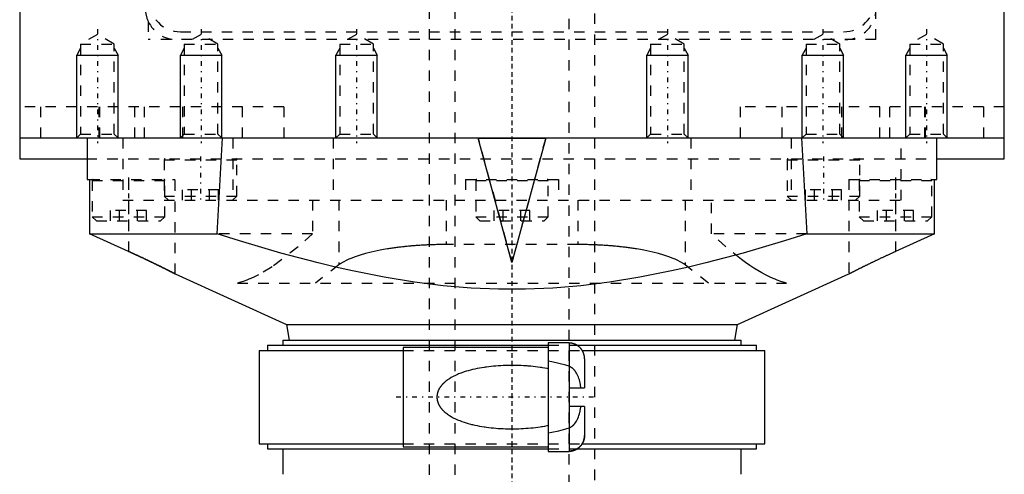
# Model space of a CAD drawing. Extents: x -88 to 88, y -517 to 214.
# Tile 2 of 6: x -48 to 48, y -427 to -383. Entities that reach past the tile are written whole.
import ezdxf

# ---------------------------------------------------------------- set-up
doc = ezdxf.new("R2010")
doc.units = 0
doc.linetypes.add('CENTER', pattern=[1.5, 0.45, -0.5, 0.05, -0.5])
doc.linetypes.add('DASHED', pattern=[2, 1, -1])
for name, color, linetype in [('AM_0', 7, 'CONTINUOUS'), ('AM_10', 7, 'CONTINUOUS'), ('AM_3', 7, 'DASHED'), ('AM_7', 7, 'CENTER')]:
    doc.layers.add(name, color=color, linetype=linetype)

msp = doc.modelspace()

# ---------------------------------------------------------------- linework, layer by layer
at = {"layer": 'AM_0', "color": 7, "linetype": 'CONTINUOUS'}
for p, q in [((-47.5, -341.5), (-47.5, -396.5)), ((47.5, -396.5), (47.5, -341.5)), ((-47.5, -394.5), (47.5, -394.5)), ((-41, -394.5), (-41, -398.5)), ((-28.458, -403.75), (-27.946, -394.5)), ((-13, -394.5), (-13.004, -394.496)), ((-3.25, -394.5), (-3.25, -394.526)), ((-3.25, -394.526), (3.25, -394.526)), ((0, -406.51), (-3.25, -394.526)), ((3.25, -394.526), (0, -406.51)), ((3.25, -394.5), (3.25, -394.526)), ((13.004, -394.496), (13, -394.5)), ((27.946, -394.5), (28.458, -403.75)), ((41, -398.5), (41, -394.5)), ((-47.5, -396.5), (-41.046, -396.5)), ((41.046, -396.5), (47.5, -396.5)), ((-41, -398.5), (-40.752, -398.5)), ((-40.752, -398.5), (-40.752, -403.75)), ((40.752, -403.75), (40.752, -398.5)), ((40.752, -398.5), (41, -398.5)), ((-37, -405.444), (-40.752, -403.75)), ((-40.752, -403.75), (-28.458, -403.75)), ((28.458, -403.75), (40.752, -403.75)), ((40.752, -403.75), (37, -405.444)), ((-32.5, -407.614), (-21.75, -412.5)), ((21.75, -412.5), (32.5, -407.614)), ((-21.75, -412.5), (-21.501, -413.996)), ((-21.75, -412.5), (21.75, -412.5)), ((21.501, -413.996), (21.75, -412.5)), ((-22.1, -414), (-22.1, -414.5)), ((-22.1, -414), (22.1, -414)), ((22.1, -414.5), (22.1, -414)), ((-24.4, -415), (-24.4, -424)), ((-24.4, -415), (-10.5, -415)), ((-23.6, -414.5), (-23.6, -415)), ((-23.6, -414.5), (3.504, -414.5)), ((3.5, -414.7), (-10.5, -414.7)), ((-10.5, -414.7), (-10.5, -424.3)), ((5.5, -414.25), (3.5, -414.25)), ((3.5, -414.25), (3.5, -424.75)), ((5.5, -414.25), (5.5, -424.75)), ((6.272, -414.5), (23.6, -414.5)), ((6.779, -415), (24.4, -415)), ((23.6, -415), (23.6, -414.5)), ((24.4, -424), (24.4, -415)), ((7, -415.798), (7, -418.6)), ((5.5, -418.6), (7, -418.6)), ((7, -420.4), (5.5, -420.4)), ((7, -420.4), (7, -423.202)), ((-24.4, -424), (-10.5, -424)), ((-23.6, -424), (-23.6, -424.5)), ((-23.6, -424.5), (3.504, -424.5)), ((-22.1, -424.5), (-22.1, -426.95)), ((-10.5, -424.3), (3.5, -424.3)), ((6.278, -424.5), (23.6, -424.5)), ((6.779, -424), (24.4, -424)), ((22.1, -426.95), (22.1, -424.5)), ((23.6, -424.5), (23.6, -424)), ((3.5, -424.75), (5.5, -424.75)), ((5.535, -424.715), (5.5, -424.716))]:
    msp.add_line(p, q, dxfattribs=at)
for points in [[(28.458, -403.75, 0), (26.292, -404.432, 0), (22.311, -405.604, 0), (18.709, -406.559, 0), (17.024, -406.965, 0), (15.403, -407.329, 0), (12.325, -407.94, 0), (9.42, -408.409, 0), (6.642, -408.751, 0), (3.952, -408.974, 0), (1.312, -409.084, 0), (0, -409.098, 0), (-1.312, -409.084, 0), (-3.952, -408.974, 0), (-6.642, -408.751, 0), (-9.42, -408.409, 0), (-12.325, -407.94, 0), (-15.403, -407.329, 0), (-17.024, -406.965, 0), (-18.709, -406.559, 0), (-22.311, -405.604, 0), (-26.292, -404.432, 0), (-28.458, -403.75, 0)], [(-37, -405.444, 0), (-36.969, -405.458, 0), (-36.907, -405.486, 0), (-36.845, -405.514, 0), (-36.814, -405.528, 0), (-36.783, -405.542, 0), (-36.722, -405.57, 0), (-36.66, -405.598, 0), (-36.6, -405.626, 0), (-36.539, -405.653, 0), (-36.479, -405.681, 0), (-36.449, -405.695, 0), (-36.419, -405.708, 0), (-36.359, -405.736, 0), (-36.299, -405.764, 0), (-36.238, -405.791, 0), (-36.178, -405.819, 0), (-36.117, -405.847, 0), (-36.087, -405.861, 0), (-36.056, -405.876, 0), (-35.995, -405.904, 0), (-35.934, -405.932, 0), (-35.904, -405.946, 0), (-35.873, -405.96, 0), (-35.812, -405.989, 0), (-35.751, -406.017, 0), (-35.721, -406.032, 0), (-35.691, -406.046, 0), (-35.63, -406.074, 0), (-35.569, -406.103, 0), (-35.508, -406.131, 0), (-35.448, -406.16, 0), (-35.388, -406.188, 0), (-35.358, -406.202, 0), (-35.328, -406.216, 0), (-35.268, -406.245, 0), (-35.208, -406.273, 0), (-35.149, -406.301, 0), (-35.09, -406.329, 0), (-35.031, -406.357, 0), (-35.002, -406.371, 0), (-34.973, -406.385, 0), (-34.915, -406.413, 0), (-34.858, -406.44, 0), (-34.8, -406.468, 0), (-34.744, -406.495, 0), (-34.687, -406.522, 0), (-34.66, -406.535, 0), (-34.632, -406.549, 0), (-34.576, -406.576, 0), (-34.522, -406.602, 0), (-34.467, -406.628, 0), (-34.414, -406.654, 0), (-34.36, -406.68, 0), (-34.334, -406.693, 0), (-34.308, -406.706, 0), (-34.256, -406.731, 0), (-34.205, -406.756, 0), (-34.154, -406.781, 0), (-34.104, -406.806, 0), (-34.055, -406.83, 0), (-34.03, -406.842, 0), (-34.006, -406.854, 0), (-33.958, -406.877, 0), (-33.911, -406.901, 0), (-33.888, -406.912, 0), (-33.864, -406.924, 0), (-33.819, -406.946, 0), (-33.774, -406.969, 0), (-33.751, -406.98, 0), (-33.729, -406.991, 0), (-33.686, -407.012, 0), (-33.643, -407.033, 0), (-33.602, -407.054, 0), (-33.561, -407.075, 0), (-33.52, -407.095, 0), (-33.5, -407.105, 0), (-33.48, -407.115, 0), (-33.44, -407.135, 0), (-33.401, -407.154, 0), (-33.362, -407.174, 0), (-33.324, -407.193, 0), (-33.287, -407.212, 0), (-33.268, -407.221, 0), (-33.25, -407.231, 0), (-33.213, -407.249, 0), (-33.178, -407.267, 0), (-33.143, -407.285, 0), (-33.108, -407.302, 0), (-33.075, -407.319, 0), (-33.058, -407.328, 0), (-33.042, -407.336, 0), (-33.01, -407.352, 0), (-32.979, -407.368, 0), (-32.949, -407.383, 0), (-32.919, -407.398, 0), (-32.891, -407.413, 0), (-32.877, -407.42, 0), (-32.863, -407.427, 0), (-32.836, -407.441, 0), (-32.811, -407.454, 0), (-32.786, -407.466, 0), (-32.762, -407.479, 0), (-32.739, -407.49, 0), (-32.728, -407.496, 0), (-32.717, -407.502, 0), (-32.696, -407.512, 0), (-32.677, -407.522, 0), (-32.667, -407.527, 0), (-32.658, -407.532, 0), (-32.64, -407.541, 0), (-32.624, -407.55, 0), (-32.616, -407.554, 0), (-32.608, -407.558, 0), (-32.593, -407.565, 0), (-32.58, -407.572, 0), (-32.567, -407.579, 0), (-32.556, -407.585, 0), (-32.546, -407.59, 0), (-32.541, -407.592, 0), (-32.537, -407.595, 0), (-32.528, -407.599, 0), (-32.521, -407.603, 0), (-32.515, -407.606, 0), (-32.51, -407.608, 0), (-32.506, -407.61, 0), (-32.504, -407.611, 0), (-32.503, -407.612, 0), (-32.501, -407.613, 0), (-32.5, -407.614, 0), (-32.5, -407.614, 0)], [(32.5, -407.614, 0), (32.5, -407.614, 0), (32.501, -407.613, 0), (32.503, -407.612, 0), (32.504, -407.611, 0), (32.506, -407.61, 0), (32.51, -407.608, 0), (32.515, -407.606, 0), (32.521, -407.603, 0), (32.528, -407.599, 0), (32.537, -407.595, 0), (32.541, -407.592, 0), (32.546, -407.59, 0), (32.556, -407.585, 0), (32.567, -407.579, 0), (32.58, -407.572, 0), (32.593, -407.565, 0), (32.608, -407.558, 0), (32.616, -407.554, 0), (32.624, -407.55, 0), (32.64, -407.541, 0), (32.658, -407.532, 0), (32.667, -407.527, 0), (32.677, -407.522, 0), (32.696, -407.512, 0), (32.717, -407.502, 0), (32.728, -407.496, 0), (32.739, -407.49, 0), (32.762, -407.479, 0), (32.786, -407.466, 0), (32.811, -407.454, 0), (32.836, -407.441, 0), (32.863, -407.427, 0), (32.877, -407.42, 0), (32.891, -407.413, 0), (32.919, -407.398, 0), (32.949, -407.383, 0), (32.979, -407.368, 0), (33.01, -407.352, 0), (33.042, -407.336, 0), (33.058, -407.328, 0), (33.075, -407.319, 0), (33.108, -407.302, 0), (33.143, -407.285, 0), (33.178, -407.267, 0), (33.213, -407.249, 0), (33.25, -407.231, 0), (33.268, -407.221, 0), (33.287, -407.212, 0), (33.324, -407.193, 0), (33.362, -407.174, 0), (33.401, -407.154, 0), (33.44, -407.135, 0), (33.48, -407.115, 0), (33.5, -407.105, 0), (33.52, -407.095, 0), (33.561, -407.075, 0), (33.602, -407.054, 0), (33.643, -407.033, 0), (33.686, -407.012, 0), (33.729, -406.991, 0), (33.751, -406.98, 0), (33.774, -406.969, 0), (33.819, -406.946, 0), (33.864, -406.924, 0), (33.888, -406.912, 0), (33.911, -406.901, 0), (33.958, -406.877, 0), (34.006, -406.854, 0), (34.03, -406.842, 0), (34.055, -406.83, 0), (34.104, -406.806, 0), (34.154, -406.781, 0), (34.205, -406.756, 0), (34.256, -406.731, 0), (34.308, -406.706, 0), (34.334, -406.693, 0), (34.36, -406.68, 0), (34.414, -406.654, 0), (34.467, -406.628, 0), (34.522, -406.602, 0), (34.576, -406.576, 0), (34.632, -406.549, 0), (34.66, -406.535, 0), (34.687, -406.522, 0), (34.744, -406.495, 0), (34.8, -406.468, 0), (34.858, -406.44, 0), (34.915, -406.413, 0), (34.973, -406.385, 0), (35.002, -406.371, 0), (35.031, -406.357, 0), (35.09, -406.329, 0), (35.149, -406.301, 0), (35.208, -406.273, 0), (35.268, -406.245, 0), (35.328, -406.216, 0), (35.358, -406.202, 0), (35.388, -406.188, 0), (35.448, -406.16, 0), (35.508, -406.131, 0), (35.569, -406.103, 0), (35.63, -406.074, 0), (35.691, -406.046, 0), (35.721, -406.032, 0), (35.751, -406.017, 0), (35.812, -405.989, 0), (35.873, -405.96, 0), (35.904, -405.946, 0), (35.934, -405.932, 0), (35.995, -405.904, 0), (36.056, -405.876, 0), (36.087, -405.861, 0), (36.117, -405.847, 0), (36.178, -405.819, 0), (36.238, -405.791, 0), (36.299, -405.764, 0), (36.359, -405.736, 0), (36.419, -405.708, 0), (36.449, -405.695, 0), (36.479, -405.681, 0), (36.539, -405.653, 0), (36.6, -405.626, 0), (36.66, -405.598, 0), (36.722, -405.57, 0), (36.783, -405.542, 0), (36.814, -405.528, 0), (36.845, -405.514, 0), (36.907, -405.486, 0), (36.969, -405.458, 0), (37, -405.444, 0)], [(7, -415.798, 0), (7, -415.788, 0), (7, -415.767, 0), (6.999, -415.746, 0), (6.999, -415.735, 0), (6.998, -415.724, 0), (6.997, -415.703, 0), (6.996, -415.681, 0), (6.994, -415.659, 0), (6.992, -415.637, 0), (6.989, -415.615, 0), (6.988, -415.604, 0), (6.986, -415.593, 0), (6.983, -415.571, 0), (6.98, -415.549, 0), (6.976, -415.526, 0), (6.972, -415.504, 0), (6.967, -415.482, 0), (6.965, -415.471, 0), (6.962, -415.46, 0), (6.957, -415.438, 0), (6.952, -415.416, 0), (6.949, -415.406, 0), (6.946, -415.395, 0), (6.94, -415.373, 0), (6.934, -415.352, 0), (6.93, -415.342, 0), (6.927, -415.331, 0), (6.92, -415.31, 0), (6.913, -415.29, 0), (6.906, -415.27, 0), (6.899, -415.25, 0), (6.891, -415.23, 0), (6.887, -415.221, 0), (6.883, -415.211, 0), (6.875, -415.192, 0), (6.866, -415.173, 0), (6.858, -415.153, 0), (6.848, -415.134, 0), (6.839, -415.114, 0), (6.834, -415.104, 0), (6.829, -415.095, 0), (6.818, -415.075, 0), (6.808, -415.056, 0), (6.797, -415.036, 0), (6.785, -415.017, 0), (6.774, -414.998, 0), (6.768, -414.988, 0), (6.762, -414.979, 0), (6.75, -414.96, 0), (6.737, -414.941, 0), (6.724, -414.922, 0), (6.711, -414.904, 0), (6.698, -414.886, 0), (6.691, -414.877, 0), (6.684, -414.868, 0), (6.671, -414.851, 0), (6.657, -414.833, 0), (6.643, -414.816, 0), (6.628, -414.8, 0), (6.614, -414.784, 0), (6.607, -414.776, 0), (6.6, -414.768, 0), (6.585, -414.752, 0), (6.571, -414.737, 0), (6.563, -414.73, 0), (6.556, -414.722, 0), (6.541, -414.708, 0), (6.526, -414.693, 0), (6.518, -414.686, 0), (6.51, -414.678, 0), (6.494, -414.664, 0), (6.478, -414.65, 0), (6.461, -414.635, 0), (6.444, -414.621, 0), (6.427, -414.607, 0), (6.418, -414.6, 0), (6.409, -414.594, 0), (6.392, -414.58, 0), (6.373, -414.567, 0), (6.355, -414.554, 0), (6.336, -414.541, 0), (6.318, -414.529, 0), (6.308, -414.522, 0), (6.299, -414.516, 0), (6.28, -414.504, 0), (6.26, -414.493, 0), (6.241, -414.482, 0), (6.222, -414.471, 0), (6.202, -414.46, 0), (6.193, -414.455, 0), (6.183, -414.45, 0), (6.163, -414.44, 0), (6.144, -414.431, 0), (6.124, -414.421, 0), (6.105, -414.413, 0), (6.086, -414.404, 0), (6.076, -414.4, 0), (6.067, -414.396, 0), (6.047, -414.389, 0), (6.028, -414.381, 0), (6.008, -414.373, 0), (5.987, -414.366, 0), (5.967, -414.359, 0), (5.956, -414.356, 0), (5.946, -414.353, 0), (5.925, -414.346, 0), (5.903, -414.34, 0), (5.892, -414.337, 0), (5.882, -414.334, 0), (5.86, -414.329, 0), (5.838, -414.323, 0), (5.827, -414.321, 0), (5.816, -414.318, 0), (5.794, -414.314, 0), (5.772, -414.309, 0), (5.75, -414.305, 0), (5.728, -414.302, 0), (5.705, -414.299, 0), (5.694, -414.297, 0), (5.683, -414.296, 0), (5.661, -414.293, 0), (5.639, -414.291, 0), (5.617, -414.289, 0), (5.595, -414.287, 0), (5.574, -414.286, 0), (5.563, -414.286, 0), (5.552, -414.285, 0), (5.531, -414.285, 0), (5.51, -414.284, 0), (5.5, -414.284, 0)], [(5.5, -424.716, 0), (5.51, -424.716, 0), (5.531, -424.715, 0), (5.552, -424.715, 0), (5.563, -424.714, 0), (5.574, -424.714, 0), (5.595, -424.713, 0), (5.617, -424.711, 0), (5.639, -424.709, 0), (5.661, -424.707, 0), (5.683, -424.704, 0), (5.694, -424.703, 0), (5.705, -424.701, 0), (5.728, -424.698, 0), (5.75, -424.695, 0), (5.772, -424.691, 0), (5.794, -424.686, 0), (5.816, -424.682, 0), (5.827, -424.679, 0), (5.838, -424.677, 0), (5.86, -424.671, 0), (5.882, -424.666, 0), (5.892, -424.663, 0), (5.903, -424.66, 0), (5.925, -424.654, 0), (5.946, -424.647, 0), (5.956, -424.644, 0), (5.967, -424.641, 0), (5.987, -424.634, 0), (6.008, -424.627, 0), (6.028, -424.619, 0), (6.047, -424.611, 0), (6.067, -424.604, 0), (6.076, -424.6, 0), (6.086, -424.596, 0), (6.105, -424.587, 0), (6.124, -424.579, 0), (6.144, -424.569, 0), (6.163, -424.56, 0), (6.183, -424.55, 0), (6.193, -424.545, 0), (6.202, -424.54, 0), (6.222, -424.529, 0), (6.241, -424.518, 0), (6.26, -424.507, 0), (6.28, -424.496, 0), (6.299, -424.484, 0), (6.308, -424.478, 0), (6.318, -424.471, 0), (6.336, -424.459, 0), (6.355, -424.446, 0), (6.373, -424.433, 0), (6.392, -424.42, 0), (6.409, -424.406, 0), (6.418, -424.4, 0), (6.427, -424.393, 0), (6.444, -424.379, 0), (6.461, -424.365, 0), (6.478, -424.35, 0), (6.494, -424.336, 0), (6.51, -424.322, 0), (6.518, -424.314, 0), (6.526, -424.307, 0), (6.541, -424.292, 0), (6.556, -424.278, 0), (6.563, -424.27, 0), (6.571, -424.263, 0), (6.585, -424.248, 0), (6.6, -424.232, 0), (6.607, -424.224, 0), (6.614, -424.216, 0), (6.628, -424.2, 0), (6.643, -424.184, 0), (6.657, -424.167, 0), (6.671, -424.149, 0), (6.684, -424.132, 0), (6.691, -424.123, 0), (6.698, -424.114, 0), (6.711, -424.096, 0), (6.724, -424.078, 0), (6.737, -424.059, 0), (6.75, -424.04, 0), (6.762, -424.021, 0), (6.768, -424.012, 0), (6.774, -424.002, 0), (6.785, -423.983, 0), (6.797, -423.964, 0), (6.808, -423.944, 0), (6.818, -423.925, 0), (6.829, -423.905, 0), (6.834, -423.896, 0), (6.839, -423.886, 0), (6.848, -423.866, 0), (6.858, -423.847, 0), (6.866, -423.827, 0), (6.875, -423.808, 0), (6.883, -423.789, 0), (6.887, -423.779, 0), (6.891, -423.77, 0), (6.899, -423.75, 0), (6.906, -423.73, 0), (6.913, -423.71, 0), (6.92, -423.69, 0), (6.927, -423.669, 0), (6.93, -423.658, 0), (6.934, -423.648, 0), (6.94, -423.627, 0), (6.946, -423.605, 0), (6.949, -423.594, 0), (6.952, -423.584, 0), (6.957, -423.562, 0), (6.962, -423.54, 0), (6.965, -423.529, 0), (6.967, -423.518, 0), (6.972, -423.496, 0), (6.976, -423.474, 0), (6.98, -423.451, 0), (6.983, -423.429, 0), (6.986, -423.407, 0), (6.988, -423.396, 0), (6.989, -423.385, 0), (6.992, -423.363, 0), (6.994, -423.341, 0), (6.996, -423.319, 0), (6.997, -423.297, 0), (6.998, -423.276, 0), (6.999, -423.265, 0), (6.999, -423.254, 0), (7, -423.233, 0), (7, -423.212, 0), (7, -423.202, 0)], [(7, -423.202, 0), (7, -423.212, 0), (7, -423.232, 0), (6.999, -423.252, 0), (6.999, -423.262, 0), (6.998, -423.272, 0), (6.997, -423.293, 0), (6.996, -423.313, 0), (6.994, -423.334, 0), (6.992, -423.355, 0), (6.99, -423.376, 0), (6.989, -423.387, 0), (6.988, -423.397, 0), (6.985, -423.418, 0), (6.981, -423.439, 0), (6.978, -423.461, 0), (6.974, -423.482, 0), (6.97, -423.503, 0), (6.968, -423.513, 0), (6.966, -423.524, 0), (6.961, -423.545, 0), (6.956, -423.566, 0), (6.954, -423.576, 0), (6.951, -423.586, 0), (6.946, -423.607, 0), (6.94, -423.627, 0), (6.937, -423.638, 0), (6.934, -423.648, 0), (6.928, -423.668, 0), (6.921, -423.687, 0), (6.914, -423.707, 0), (6.907, -423.726, 0), (6.9, -423.745, 0), (6.897, -423.755, 0), (6.893, -423.764, 0), (6.886, -423.783, 0), (6.878, -423.801, 0), (6.87, -423.819, 0), (6.862, -423.838, 0), (6.853, -423.856, 0), (6.849, -423.866, 0), (6.844, -423.875, 0), (6.835, -423.893, 0), (6.825, -423.912, 0), (6.815, -423.931, 0), (6.805, -423.949, 0), (6.795, -423.968, 0), (6.789, -423.977, 0), (6.784, -423.986, 0), (6.773, -424.004, 0), (6.761, -424.023, 0), (6.749, -424.041, 0), (6.737, -424.058, 0), (6.725, -424.076, 0), (6.719, -424.085, 0), (6.713, -424.094, 0), (6.7, -424.111, 0), (6.687, -424.128, 0), (6.674, -424.145, 0), (6.661, -424.161, 0), (6.648, -424.177, 0), (6.641, -424.185, 0), (6.634, -424.193, 0), (6.621, -424.209, 0), (6.607, -424.224, 0), (6.6, -424.232, 0), (6.593, -424.239, 0), (6.579, -424.254, 0), (6.565, -424.268, 0), (6.558, -424.275, 0), (6.551, -424.282, 0), (6.537, -424.296, 0), (6.523, -424.31, 0), (6.508, -424.324, 0), (6.492, -424.338, 0), (6.477, -424.352, 0), (6.469, -424.358, 0), (6.461, -424.365, 0), (6.445, -424.378, 0), (6.428, -424.392, 0), (6.411, -424.405, 0), (6.394, -424.418, 0), (6.377, -424.43, 0), (6.368, -424.437, 0), (6.36, -424.443, 0), (6.342, -424.455, 0), (6.324, -424.467, 0), (6.306, -424.479, 0), (6.288, -424.49, 0), (6.27, -424.502, 0), (6.261, -424.507, 0), (6.251, -424.512, 0), (6.233, -424.523, 0), (6.214, -424.533, 0), (6.196, -424.543, 0), (6.177, -424.553, 0), (6.159, -424.562, 0), (6.149, -424.567, 0), (6.14, -424.571, 0), (6.122, -424.58, 0), (6.103, -424.588, 0), (6.085, -424.596, 0), (6.067, -424.604, 0), (6.048, -424.611, 0), (6.039, -424.615, 0), (6.029, -424.618, 0), (6.01, -424.626, 0), (5.991, -424.632, 0), (5.981, -424.636, 0), (5.971, -424.639, 0), (5.952, -424.646, 0), (5.931, -424.652, 0), (5.921, -424.655, 0), (5.911, -424.658, 0), (5.891, -424.663, 0), (5.87, -424.669, 0), (5.849, -424.674, 0), (5.828, -424.679, 0), (5.807, -424.684, 0), (5.797, -424.686, 0), (5.786, -424.688, 0), (5.765, -424.692, 0), (5.744, -424.695, 0), (5.723, -424.699, 0), (5.702, -424.702, 0), (5.681, -424.705, 0), (5.67, -424.706, 0), (5.66, -424.707, 0), (5.639, -424.709, 0), (5.618, -424.711, 0), (5.607, -424.712, 0)]]:
    msp.add_polyline3d(points, dxfattribs=at)
at = {"layer": 'AM_10', "color": 7, "linetype": 'CONTINUOUS'}
for p, q in [((-41.621, -385.844), (-42, -386.5)), ((-42, -394.5), (-42, -386.5)), ((-42, -386.5), (-38, -386.5)), ((-38.379, -385.844), (-38, -386.5)), ((-38, -394.5), (-38, -386.5)), ((-31.621, -385.844), (-32, -386.5)), ((-32, -394.5), (-32, -386.5)), ((-32, -386.5), (-28, -386.5)), ((-28.379, -385.844), (-28, -386.5)), ((-28, -394.5), (-28, -386.5)), ((-16.621, -385.844), (-17, -386.5)), ((-17, -394.5), (-17, -386.5)), ((-17, -386.5), (-13, -386.5)), ((-13.379, -385.844), (-13, -386.5)), ((-13, -394.5), (-13, -386.5)), ((13.379, -385.844), (13, -386.5)), ((13, -394.5), (13, -386.5)), ((13, -386.5), (17, -386.5)), ((16.621, -385.844), (17, -386.5)), ((17, -394.5), (17, -386.5)), ((28.379, -385.844), (28, -386.5)), ((28, -394.5), (28, -386.5)), ((28, -386.5), (32, -386.5)), ((31.621, -385.844), (32, -386.5)), ((32, -394.5), (32, -386.5)), ((38.379, -385.844), (38, -386.5)), ((38, -394.5), (38, -386.5)), ((38, -386.5), (42, -386.5)), ((41.621, -385.844), (42, -386.5)), ((42, -394.5), (42, -386.5))]:
    msp.add_line(p, q, dxfattribs=at)
at = {"layer": 'AM_3', "color": 6, "linetype": 'DASHED'}
for p, q in [((-8, -158), (-8, -470)), ((-5.5, -158), (-5.5, -500)), ((5.5, -500), (5.5, -158)), ((8, -455.5), (8, -158)), ((35.103, -385), (35.103, -382.359)), ((-35.103, -383.247), (-35.103, -385)), ((-40, -384.5), (-41.621, -385.436)), ((-38.379, -385.436), (-40, -384.5)), ((-32, -384.25), (32, -384.25)), ((-30, -384.5), (-31.621, -385.436)), ((-28.379, -385.436), (-30, -384.5)), ((-15, -384.5), (-16.621, -385.436)), ((-13.379, -385.436), (-15, -384.5)), ((15, -384.5), (13.379, -385.436)), ((16.621, -385.436), (15, -384.5)), ((30, -384.5), (28.379, -385.436)), ((31.621, -385.436), (30, -384.5)), ((40, -384.5), (38.379, -385.436)), ((41.621, -385.436), (40, -384.5)), ((-41.621, -385.436), (-41.621, -394.121)), ((-41.621, -385.436), (-38.379, -385.436)), ((-38.379, -394.121), (-38.379, -385.436)), ((35.103, -385), (-35.103, -385)), ((-31.621, -385.436), (-31.621, -394.121)), ((-31.621, -385.436), (-28.379, -385.436)), ((-28.379, -394.121), (-28.379, -385.436)), ((-16.621, -385.436), (-16.621, -394.121)), ((-16.621, -385.436), (-13.379, -385.436)), ((-13.379, -394.121), (-13.379, -385.436)), ((13.379, -385.436), (13.379, -394.121)), ((13.379, -385.436), (16.621, -385.436)), ((16.621, -394.121), (16.621, -385.436)), ((28.379, -385.436), (28.379, -394.121)), ((28.379, -385.436), (31.621, -385.436)), ((31.621, -394.121), (31.621, -385.436)), ((38.379, -385.436), (38.379, -394.121)), ((38.379, -385.436), (41.621, -385.436)), ((41.621, -394.121), (41.621, -385.436)), ((-22, -391.5), (-47.5, -391.5)), ((-45.5, -391.5), (-45.5, -394.5)), ((-39.866, -391.5), (-39.866, -394.5)), ((-39.808, -391.5), (-39.808, -394.5)), ((-36.414, -391.5), (-36.414, -394.5)), ((-35.5, -391.5), (-35.5, -394.5)), ((-31.793, -391.5), (-31.793, -394.5)), ((-26.019, -391.5), (-26.019, -394.5)), ((-22, -391.5), (-22, -394.5)), ((47.5, -391.5), (22, -391.5)), ((22, -391.5), (22, -394.5)), ((26.019, -391.5), (26.019, -394.5)), ((31.793, -391.5), (31.793, -394.5)), ((35.5, -394.5), (35.5, -391.5)), ((36.414, -391.5), (36.414, -394.5)), ((39.808, -391.5), (39.808, -394.5)), ((39.866, -391.5), (39.866, -394.5)), ((45.5, -391.5), (45.5, -394.5)), ((-41.621, -394.121), (-42, -394.5)), ((-41.621, -394.121), (-38.379, -394.121)), ((-38, -394.5), (-38.379, -394.121)), ((-31.621, -394.121), (-32, -394.5)), ((-31.621, -394.121), (-28.379, -394.121)), ((-28, -394.5), (-28.379, -394.121)), ((-16.621, -394.121), (-17, -394.5)), ((-16.621, -394.121), (-13.379, -394.121)), ((-13.004, -394.496), (-13.379, -394.121)), ((13.379, -394.121), (13.004, -394.496)), ((13.379, -394.121), (16.621, -394.121)), ((17, -394.5), (16.621, -394.121)), ((28.379, -394.121), (28, -394.5)), ((28.379, -394.121), (31.621, -394.121)), ((32, -394.5), (31.621, -394.121)), ((38.379, -394.121), (38, -394.5)), ((38.379, -394.121), (41.621, -394.121)), ((42, -394.5), (41.621, -394.121)), ((-37.56, -394.5), (-37.56, -400.5)), ((-26.923, -394.5), (-26.923, -400.5)), ((-17.25, -394.5), (-17.25, -400.5)), ((0, -406.484), (-3.25, -394.5)), ((3.25, -394.5), (0, -406.484)), ((17.25, -394.5), (17.25, -400.5)), ((26.923, -394.5), (26.923, -400.5)), ((37.56, -400.5), (37.56, -394.5)), ((-41.046, -396.5), (41.046, -396.5)), ((-33.552, -396.6), (-33.552, -400.1)), ((-33.552, -396.6), (-26.552, -396.6)), ((-26.552, -400.1), (-26.552, -396.6)), ((26.552, -396.6), (26.552, -400.1)), ((26.552, -396.6), (33.552, -396.6)), ((33.552, -400.1), (33.552, -396.6)), ((-40.752, -398.5), (-32.5, -398.5)), ((-40.5, -398.6), (-40.5, -402.1)), ((-40.5, -398.6), (-33.5, -398.6)), ((-37, -398.5), (-37, -405.444)), ((-33.5, -402.1), (-33.5, -398.6)), ((-32.5, -407.614), (-32.5, -398.5)), ((-4.5, -398.5), (-4.5, -400.5)), ((-4.5, -398.5), (4.5, -398.5)), ((-3.5, -398.6), (-3.5, -402.1)), ((-3.5, -398.6), (3.5, -398.6)), ((3.5, -402.1), (3.5, -398.6)), ((4.5, -398.5), (4.5, -400.5)), ((32.5, -398.5), (32.5, -407.614)), ((32.5, -398.5), (40.752, -398.5)), ((33.5, -398.6), (33.5, -402.1)), ((33.5, -398.6), (40.5, -398.6)), ((37, -398.5), (37, -405.444)), ((40.5, -402.1), (40.5, -398.6)), ((-31.784, -400.5), (-31.784, -399.5)), ((-28.32, -399.5), (-31.784, -399.5)), ((-30.918, -400.5), (-30.918, -399.5)), ((-29.186, -400.5), (-29.186, -399.5)), ((-28.32, -400.5), (-28.32, -399.5)), ((28.32, -400.5), (28.32, -399.5)), ((31.784, -399.5), (28.32, -399.5)), ((29.186, -400.5), (29.186, -399.5)), ((30.918, -400.5), (30.918, -399.5)), ((31.784, -400.5), (31.784, -399.5)), ((-37.56, -400.5), (37.56, -400.5)), ((-33.552, -400.1), (-33.152, -400.5)), ((-33.552, -400.1), (-26.552, -400.1)), ((-26.952, -400.5), (-26.552, -400.1)), ((-19.244, -400.5), (-19.244, -403.75)), ((-16.701, -400.5), (-16.701, -406.748)), ((-6.35, -400.5), (-6.35, -404.78)), ((6.35, -400.5), (6.35, -404.78)), ((16.701, -400.5), (16.701, -406.748)), ((19.244, -403.75), (19.244, -400.5)), ((26.552, -400.1), (26.952, -400.5)), ((26.552, -400.1), (33.552, -400.1)), ((33.152, -400.5), (33.552, -400.1)), ((-38.732, -402.5), (-38.732, -401.5)), ((-35.268, -401.5), (-38.732, -401.5)), ((-37.866, -402.5), (-37.866, -401.5)), ((-36.134, -402.5), (-36.134, -401.5)), ((-35.268, -402.5), (-35.268, -401.5)), ((-1.732, -402.5), (-1.732, -401.5)), ((1.732, -401.5), (-1.732, -401.5)), ((-0.866, -402.5), (-0.866, -401.5)), ((0.866, -402.5), (0.866, -401.5)), ((1.732, -402.5), (1.732, -401.5)), ((35.268, -402.5), (35.268, -401.5)), ((38.732, -401.5), (35.268, -401.5)), ((36.134, -402.5), (36.134, -401.5)), ((37.866, -402.5), (37.866, -401.5)), ((38.732, -402.5), (38.732, -401.5)), ((-40.5, -402.1), (-40.1, -402.5)), ((-40.5, -402.1), (-33.5, -402.1)), ((-40.1, -402.5), (-33.9, -402.5)), ((-33.9, -402.5), (-33.5, -402.1)), ((-3.5, -402.1), (-3.1, -402.5)), ((-3.5, -402.1), (3.5, -402.1)), ((-3.1, -402.5), (3.1, -402.5)), ((3.1, -402.5), (3.5, -402.1)), ((33.5, -402.1), (33.9, -402.5)), ((33.5, -402.1), (40.5, -402.1)), ((33.9, -402.5), (40.1, -402.5)), ((40.1, -402.5), (40.5, -402.1)), ((-19.244, -403.75), (-28.458, -403.75)), ((28.458, -403.75), (19.244, -403.75)), ((6.35, -404.78), (-6.35, -404.78)), ((0, -406.484), (0, -406.51)), ((-16.701, -406.748), (-18.969, -408.5)), ((18.969, -408.5), (16.701, -406.748)), ((-26.477, -408.5), (26.477, -408.5)), ((-10.5, -415), (6.779, -415)), ((3.504, -414.5), (6.272, -414.5)), ((-10.5, -424), (6.779, -424)), ((3.504, -424.5), (6.278, -424.5))]:
    msp.add_line(p, q, dxfattribs=at)
for points in [[(-35.375, -382, 0), (-35.375, -382.036, 0), (-35.373, -382.108, 0), (-35.37, -382.18, 0), (-35.367, -382.216, 0), (-35.364, -382.252, 0), (-35.357, -382.325, 0), (-35.349, -382.396, 0), (-35.338, -382.468, 0), (-35.326, -382.539, 0), (-35.312, -382.61, 0), (-35.305, -382.645, 0), (-35.297, -382.68, 0), (-35.28, -382.75, 0), (-35.261, -382.819, 0), (-35.241, -382.888, 0), (-35.219, -382.955, 0), (-35.196, -383.022, 0), (-35.183, -383.055, 0), (-35.171, -383.087, 0), (-35.145, -383.152, 0), (-35.118, -383.216, 0), (-35.103, -383.247, 0)], [(-19.244, -403.75, 0), (-20.635, -405.014, 0), (-23.131, -406.926, 0), (-24.467, -407.711, 0), (-24.838, -407.894, 0), (-25.206, -408.06, 0), (-25.389, -408.136, 0), (-25.572, -408.207, 0), (-25.935, -408.338, 0), (-26.296, -408.45, 0), (-26.477, -408.5, 0)], [(26.477, -408.5, 0), (26.296, -408.45, 0), (25.935, -408.338, 0), (25.572, -408.207, 0), (25.389, -408.136, 0), (25.206, -408.06, 0), (24.838, -407.894, 0), (24.467, -407.711, 0), (24.092, -407.51, 0), (23.712, -407.29, 0), (23.326, -407.052, 0), (23.131, -406.926, 0), (22.934, -406.795, 0), (22.536, -406.518, 0), (22.129, -406.221, 0), (20.635, -405.014, 0), (19.244, -403.75, 0)], [(-32.5, -407.614, 0), (-32.5, -407.614, 0), (-32.501, -407.613, 0), (-32.503, -407.612, 0), (-32.504, -407.611, 0), (-32.506, -407.61, 0), (-32.51, -407.608, 0), (-32.515, -407.606, 0), (-32.521, -407.603, 0), (-32.528, -407.599, 0), (-32.537, -407.595, 0), (-32.541, -407.592, 0), (-32.546, -407.59, 0), (-32.556, -407.585, 0), (-32.567, -407.579, 0), (-32.58, -407.572, 0), (-32.593, -407.565, 0), (-32.608, -407.558, 0), (-32.616, -407.554, 0), (-32.624, -407.55, 0), (-32.64, -407.541, 0), (-32.658, -407.532, 0), (-32.667, -407.527, 0), (-32.677, -407.522, 0), (-32.696, -407.512, 0), (-32.717, -407.502, 0), (-32.728, -407.496, 0), (-32.739, -407.49, 0), (-32.762, -407.479, 0), (-32.786, -407.466, 0), (-32.811, -407.454, 0), (-32.836, -407.441, 0), (-32.863, -407.427, 0), (-32.877, -407.42, 0), (-32.891, -407.413, 0), (-32.919, -407.398, 0), (-32.949, -407.383, 0), (-32.979, -407.368, 0), (-33.01, -407.352, 0), (-33.042, -407.336, 0), (-33.058, -407.328, 0), (-33.075, -407.319, 0), (-33.108, -407.302, 0), (-33.143, -407.285, 0), (-33.178, -407.267, 0), (-33.213, -407.249, 0), (-33.25, -407.231, 0), (-33.268, -407.221, 0), (-33.287, -407.212, 0), (-33.324, -407.193, 0), (-33.362, -407.174, 0), (-33.401, -407.154, 0), (-33.44, -407.135, 0), (-33.48, -407.115, 0), (-33.5, -407.105, 0), (-33.52, -407.095, 0), (-33.561, -407.075, 0), (-33.602, -407.054, 0), (-33.643, -407.033, 0), (-33.686, -407.012, 0), (-33.729, -406.991, 0), (-33.751, -406.98, 0), (-33.774, -406.969, 0), (-33.819, -406.946, 0), (-33.864, -406.924, 0), (-33.888, -406.912, 0), (-33.911, -406.901, 0), (-33.958, -406.877, 0), (-34.006, -406.854, 0), (-34.03, -406.842, 0), (-34.055, -406.83, 0), (-34.104, -406.806, 0), (-34.154, -406.781, 0), (-34.205, -406.756, 0), (-34.256, -406.731, 0), (-34.308, -406.706, 0), (-34.334, -406.693, 0), (-34.36, -406.68, 0), (-34.414, -406.654, 0), (-34.467, -406.628, 0), (-34.522, -406.602, 0), (-34.576, -406.576, 0), (-34.632, -406.549, 0), (-34.66, -406.535, 0), (-34.687, -406.522, 0), (-34.744, -406.495, 0), (-34.8, -406.468, 0), (-34.858, -406.44, 0), (-34.915, -406.413, 0), (-34.973, -406.385, 0), (-35.002, -406.371, 0), (-35.031, -406.357, 0), (-35.09, -406.329, 0), (-35.149, -406.301, 0), (-35.208, -406.273, 0), (-35.268, -406.245, 0), (-35.328, -406.216, 0), (-35.358, -406.202, 0), (-35.388, -406.188, 0), (-35.448, -406.16, 0), (-35.508, -406.131, 0), (-35.569, -406.103, 0), (-35.63, -406.074, 0), (-35.691, -406.046, 0), (-35.721, -406.032, 0), (-35.751, -406.017, 0), (-35.812, -405.989, 0), (-35.873, -405.96, 0), (-35.904, -405.946, 0), (-35.934, -405.932, 0), (-35.995, -405.904, 0), (-36.056, -405.876, 0), (-36.087, -405.861, 0), (-36.117, -405.847, 0), (-36.178, -405.819, 0), (-36.238, -405.791, 0), (-36.299, -405.764, 0), (-36.359, -405.736, 0), (-36.419, -405.708, 0), (-36.449, -405.695, 0), (-36.479, -405.681, 0), (-36.539, -405.653, 0), (-36.6, -405.626, 0), (-36.66, -405.598, 0), (-36.722, -405.57, 0), (-36.783, -405.542, 0), (-36.814, -405.528, 0), (-36.845, -405.514, 0), (-36.907, -405.486, 0), (-36.969, -405.458, 0), (-37, -405.444, 0)], [(-6.35, -404.78, 0), (-6.413, -404.78, 0), (-6.538, -404.78, 0), (-6.664, -404.781, 0), (-6.727, -404.782, 0), (-6.789, -404.782, 0), (-6.915, -404.784, 0), (-7.04, -404.786, 0), (-7.165, -404.788, 0), (-7.291, -404.791, 0), (-7.416, -404.794, 0), (-7.478, -404.796, 0), (-7.541, -404.797, 0), (-7.665, -404.801, 0), (-7.79, -404.805, 0), (-7.914, -404.81, 0), (-8.038, -404.815, 0), (-8.162, -404.82, 0), (-8.224, -404.823, 0), (-8.286, -404.826, 0), (-8.41, -404.832, 0), (-8.533, -404.839, 0), (-8.594, -404.842, 0), (-8.656, -404.845, 0), (-8.778, -404.853, 0), (-8.901, -404.86, 0), (-8.962, -404.864, 0), (-9.023, -404.868, 0), (-9.144, -404.877, 0), (-9.265, -404.885, 0), (-9.386, -404.894, 0), (-9.507, -404.904, 0), (-9.627, -404.914, 0), (-9.687, -404.919, 0), (-9.746, -404.924, 0), (-9.865, -404.935, 0), (-9.984, -404.946, 0), (-10.102, -404.957, 0), (-10.22, -404.968, 0), (-10.337, -404.98, 0), (-10.396, -404.987, 0), (-10.454, -404.993, 0), (-10.57, -405.006, 0), (-10.686, -405.019, 0), (-10.801, -405.032, 0), (-10.915, -405.046, 0), (-11.029, -405.06, 0), (-11.086, -405.067, 0), (-11.142, -405.074, 0), (-11.255, -405.089, 0), (-11.367, -405.104, 0), (-11.478, -405.12, 0), (-11.589, -405.136, 0), (-11.699, -405.152, 0), (-11.753, -405.16, 0), (-11.808, -405.169, 0), (-11.916, -405.185, 0), (-12.024, -405.203, 0), (-12.395, -405.265, 0), (-12.706, -405.322, 0), (-13.009, -405.382, 0), (-13.591, -405.51, 0), (-14.138, -405.647, 0), (-14.649, -405.795, 0), (-15.121, -405.952, 0), (-15.551, -406.117, 0), (-15.749, -406.202, 0), (-15.937, -406.289, 0), (-16.278, -406.468, 0), (-16.572, -406.653, 0), (-16.701, -406.748, 0)], [(16.701, -406.748, 0), (16.572, -406.653, 0), (16.278, -406.468, 0), (15.937, -406.289, 0), (15.749, -406.202, 0), (15.551, -406.117, 0), (15.121, -405.952, 0), (14.649, -405.795, 0), (14.138, -405.647, 0), (13.591, -405.51, 0), (13.009, -405.382, 0), (12.706, -405.322, 0), (12.395, -405.265, 0), (12.024, -405.203, 0), (11.916, -405.185, 0), (11.808, -405.169, 0), (11.753, -405.16, 0), (11.699, -405.152, 0), (11.589, -405.136, 0), (11.478, -405.12, 0), (11.367, -405.104, 0), (11.255, -405.089, 0), (11.142, -405.074, 0), (11.086, -405.067, 0), (11.029, -405.06, 0), (10.915, -405.046, 0), (10.801, -405.032, 0), (10.686, -405.019, 0), (10.57, -405.006, 0), (10.454, -404.993, 0), (10.396, -404.987, 0), (10.337, -404.98, 0), (10.22, -404.968, 0), (10.102, -404.957, 0), (9.984, -404.946, 0), (9.865, -404.935, 0), (9.746, -404.924, 0), (9.687, -404.919, 0), (9.627, -404.914, 0), (9.507, -404.904, 0), (9.386, -404.894, 0), (9.265, -404.885, 0), (9.144, -404.877, 0), (9.023, -404.868, 0), (8.962, -404.864, 0), (8.901, -404.86, 0), (8.778, -404.853, 0), (8.656, -404.845, 0), (8.594, -404.842, 0), (8.533, -404.839, 0), (8.41, -404.832, 0), (8.286, -404.826, 0), (8.224, -404.823, 0), (8.162, -404.82, 0), (8.038, -404.815, 0), (7.914, -404.81, 0), (7.79, -404.805, 0), (7.665, -404.801, 0), (7.541, -404.797, 0), (7.478, -404.796, 0), (7.416, -404.794, 0), (7.291, -404.791, 0), (7.165, -404.788, 0), (7.04, -404.786, 0), (6.915, -404.784, 0), (6.789, -404.782, 0), (6.727, -404.782, 0), (6.664, -404.781, 0), (6.538, -404.78, 0), (6.413, -404.78, 0), (6.35, -404.78, 0)], [(5.5, -416.528, 0), (5.179, -416.426, 0), (4.532, -416.252, 0), (3.85, -416.106, 0), (3.5, -416.044, 0)], [(3.5, -416.776, 0), (3.39, -416.754, 0), (3.169, -416.711, 0), (2.945, -416.672, 0), (2.832, -416.654, 0), (2.719, -416.636, 0), (2.491, -416.603, 0), (2.262, -416.574, 0), (2.033, -416.548, 0), (1.803, -416.525, 0), (1.573, -416.505, 0), (1.458, -416.496, 0), (1.344, -416.488, 0), (1.116, -416.473, 0), (0.89, -416.462, 0), (0.666, -416.453, 0), (0.445, -416.447, 0), (0.226, -416.443, 0), (0.119, -416.443, 0), (0.012, -416.442, 0), (-0.202, -416.443, 0), (-0.42, -416.447, 0), (-0.53, -416.449, 0), (-0.641, -416.452, 0), (-0.865, -416.461, 0), (-1.091, -416.472, 0), (-1.205, -416.479, 0), (-1.319, -416.486, 0), (-1.548, -416.503, 0), (-1.777, -416.522, 0), (-2.007, -416.545, 0), (-2.237, -416.571, 0), (-2.466, -416.6, 0), (-2.58, -416.616, 0), (-2.694, -416.632, 0), (-2.92, -416.668, 0), (-3.144, -416.707, 0), (-3.366, -416.749, 0), (-3.585, -416.794, 0), (-3.8, -416.843, 0), (-3.906, -416.869, 0), (-4.011, -416.896, 0), (-4.218, -416.951, 0), (-4.421, -417.01, 0), (-4.626, -417.075, 0), (-4.835, -417.147, 0), (-5.047, -417.227, 0), (-5.152, -417.269, 0), (-5.257, -417.314, 0), (-5.464, -417.407, 0), (-5.665, -417.507, 0), (-5.858, -417.613, 0), (-6.039, -417.723, 0), (-6.213, -417.841, 0), (-6.3, -417.905, 0), (-6.385, -417.972, 0), (-6.482, -418.053, 0), (-6.509, -418.077, 0), (-6.536, -418.101, 0), (-6.549, -418.114, 0), (-6.563, -418.126, 0), (-6.589, -418.151, 0), (-6.615, -418.176, 0), (-6.641, -418.202, 0), (-6.666, -418.228, 0), (-6.691, -418.254, 0), (-6.704, -418.267, 0), (-6.716, -418.28, 0), (-6.74, -418.307, 0), (-6.764, -418.334, 0), (-6.788, -418.362, 0), (-6.811, -418.39, 0), (-6.833, -418.418, 0), (-6.844, -418.432, 0), (-6.855, -418.446, 0), (-6.877, -418.475, 0), (-6.898, -418.504, 0), (-6.919, -418.533, 0), (-6.939, -418.562, 0), (-6.959, -418.592, 0), (-6.968, -418.607, 0), (-6.978, -418.622, 0), (-6.996, -418.652, 0), (-7.014, -418.683, 0), (-7.032, -418.714, 0), (-7.048, -418.745, 0), (-7.065, -418.776, 0), (-7.073, -418.792, 0), (-7.08, -418.808, 0), (-7.095, -418.84, 0), (-7.109, -418.872, 0), (-7.116, -418.888, 0), (-7.123, -418.904, 0), (-7.136, -418.936, 0), (-7.148, -418.969, 0), (-7.154, -418.986, 0), (-7.16, -419.002, 0), (-7.171, -419.035, 0), (-7.181, -419.069, 0), (-7.19, -419.102, 0), (-7.199, -419.136, 0), (-7.207, -419.17, 0), (-7.211, -419.187, 0), (-7.214, -419.204, 0), (-7.221, -419.238, 0), (-7.226, -419.273, 0), (-7.231, -419.307, 0), (-7.235, -419.342, 0), (-7.239, -419.377, 0), (-7.24, -419.394, 0), (-7.241, -419.412, 0), (-7.243, -419.447, 0), (-7.244, -419.482, 0), (-7.244, -419.5, 0), (-7.244, -419.518, 0), (-7.243, -419.553, 0), (-7.241, -419.588, 0), (-7.24, -419.606, 0), (-7.239, -419.623, 0), (-7.235, -419.658, 0), (-7.231, -419.693, 0), (-7.226, -419.727, 0), (-7.221, -419.762, 0), (-7.214, -419.796, 0), (-7.211, -419.813, 0), (-7.207, -419.83, 0), (-7.199, -419.864, 0), (-7.19, -419.898, 0), (-7.181, -419.931, 0), (-7.171, -419.965, 0), (-7.16, -419.998, 0), (-7.154, -420.014, 0), (-7.148, -420.031, 0), (-7.136, -420.064, 0), (-7.123, -420.096, 0), (-7.116, -420.112, 0), (-7.109, -420.128, 0), (-7.095, -420.16, 0), (-7.08, -420.192, 0), (-7.073, -420.208, 0), (-7.065, -420.224, 0), (-7.048, -420.255, 0), (-7.032, -420.286, 0), (-7.014, -420.317, 0), (-6.996, -420.348, 0), (-6.978, -420.378, 0), (-6.968, -420.393, 0), (-6.959, -420.408, 0), (-6.939, -420.438, 0), (-6.919, -420.467, 0), (-6.898, -420.496, 0), (-6.877, -420.525, 0), (-6.855, -420.554, 0), (-6.844, -420.568, 0), (-6.833, -420.582, 0), (-6.811, -420.61, 0), (-6.788, -420.638, 0), (-6.764, -420.666, 0), (-6.74, -420.693, 0), (-6.716, -420.72, 0), (-6.704, -420.733, 0), (-6.691, -420.746, 0), (-6.666, -420.772, 0), (-6.641, -420.798, 0), (-6.615, -420.824, 0), (-6.589, -420.849, 0), (-6.563, -420.874, 0), (-6.549, -420.886, 0), (-6.536, -420.899, 0), (-6.509, -420.923, 0), (-6.482, -420.947, 0), (-6.385, -421.028, 0), (-6.3, -421.095, 0), (-6.213, -421.159, 0), (-6.039, -421.277, 0), (-5.858, -421.387, 0), (-5.665, -421.493, 0), (-5.464, -421.593, 0), (-5.257, -421.686, 0), (-5.152, -421.731, 0), (-5.047, -421.773, 0), (-4.835, -421.853, 0), (-4.626, -421.925, 0), (-4.421, -421.99, 0), (-4.218, -422.049, 0), (-4.011, -422.104, 0), (-3.906, -422.131, 0), (-3.8, -422.157, 0), (-3.585, -422.206, 0), (-3.366, -422.251, 0), (-3.144, -422.293, 0), (-2.92, -422.332, 0), (-2.694, -422.368, 0), (-2.58, -422.384, 0), (-2.466, -422.4, 0), (-2.237, -422.429, 0), (-2.007, -422.455, 0), (-1.777, -422.478, 0), (-1.548, -422.497, 0), (-1.319, -422.514, 0), (-1.205, -422.521, 0), (-1.091, -422.528, 0), (-0.865, -422.539, 0), (-0.641, -422.548, 0), (-0.53, -422.551, 0), (-0.42, -422.553, 0), (-0.202, -422.557, 0), (0.012, -422.558, 0), (0.119, -422.557, 0), (0.226, -422.557, 0), (0.445, -422.553, 0), (0.666, -422.547, 0), (0.89, -422.538, 0), (1.116, -422.527, 0), (1.344, -422.512, 0), (1.458, -422.504, 0), (1.573, -422.495, 0), (1.803, -422.475, 0), (2.033, -422.452, 0), (2.262, -422.426, 0), (2.491, -422.397, 0), (2.719, -422.364, 0), (2.832, -422.346, 0), (2.945, -422.328, 0), (3.169, -422.289, 0), (3.39, -422.246, 0), (3.5, -422.224, 0)], [(6.652, -418.6, 0), (6.642, -418.531, 0), (6.621, -418.393, 0), (6.596, -418.255, 0), (6.582, -418.186, 0), (6.568, -418.118, 0), (6.535, -417.982, 0), (6.498, -417.848, 0), (6.456, -417.715, 0), (6.409, -417.584, 0), (6.356, -417.455, 0), (6.328, -417.391, 0), (6.297, -417.329, 0), (6.232, -417.207, 0), (6.161, -417.089, 0), (6.115, -417.023, 0), (6.102, -417.005, 0), (6.088, -416.986, 0), (6.081, -416.977, 0), (6.074, -416.968, 0), (6.06, -416.95, 0), (6.046, -416.932, 0), (6.031, -416.915, 0), (6.017, -416.897, 0), (6.002, -416.88, 0), (5.994, -416.872, 0), (5.986, -416.863, 0), (5.971, -416.846, 0), (5.955, -416.83, 0), (5.939, -416.814, 0), (5.923, -416.798, 0), (5.907, -416.782, 0), (5.899, -416.774, 0), (5.89, -416.767, 0), (5.873, -416.751, 0), (5.856, -416.737, 0), (5.848, -416.729, 0), (5.839, -416.722, 0), (5.822, -416.708, 0), (5.804, -416.694, 0), (5.795, -416.687, 0), (5.786, -416.68, 0), (5.768, -416.667, 0), (5.749, -416.654, 0), (5.73, -416.642, 0), (5.711, -416.63, 0), (5.692, -416.618, 0), (5.683, -416.612, 0), (5.673, -416.606, 0), (5.653, -416.596, 0), (5.634, -416.585, 0), (5.614, -416.575, 0), (5.593, -416.565, 0), (5.573, -416.556, 0), (5.563, -416.552, 0), (5.552, -416.548, 0), (5.532, -416.54, 0), (5.511, -416.532, 0), (5.5, -416.528, 0)], [(5.5, -422.472, 0), (5.509, -422.469, 0), (5.526, -422.463, 0), (5.543, -422.456, 0), (5.552, -422.452, 0), (5.56, -422.449, 0), (5.577, -422.442, 0), (5.594, -422.434, 0), (5.611, -422.426, 0), (5.627, -422.418, 0), (5.644, -422.41, 0), (5.652, -422.405, 0), (5.66, -422.401, 0), (5.676, -422.392, 0), (5.692, -422.382, 0), (5.708, -422.373, 0), (5.724, -422.363, 0), (5.739, -422.353, 0), (5.747, -422.347, 0), (5.754, -422.342, 0), (5.77, -422.331, 0), (5.785, -422.321, 0), (5.792, -422.315, 0), (5.8, -422.309, 0), (5.814, -422.298, 0), (5.829, -422.286, 0), (5.836, -422.281, 0), (5.843, -422.275, 0), (5.857, -422.263, 0), (5.871, -422.25, 0), (5.885, -422.238, 0), (5.899, -422.225, 0), (5.913, -422.213, 0), (5.919, -422.206, 0), (5.926, -422.2, 0), (5.939, -422.186, 0), (5.952, -422.173, 0), (5.965, -422.16, 0), (5.978, -422.146, 0), (5.991, -422.132, 0), (5.997, -422.125, 0), (6.004, -422.118, 0), (6.016, -422.103, 0), (6.029, -422.088, 0), (6.073, -422.034, 0), (6.146, -421.933, 0), (6.217, -421.82, 0), (6.251, -421.759, 0), (6.285, -421.696, 0), (6.35, -421.56, 0), (6.41, -421.414, 0), (6.463, -421.264, 0), (6.51, -421.11, 0), (6.551, -420.954, 0), (6.569, -420.875, 0), (6.586, -420.796, 0), (6.616, -420.637, 0), (6.641, -420.479, 0), (6.652, -420.4, 0)], [(3.5, -422.956, 0), (3.85, -422.894, 0), (4.532, -422.748, 0), (5.179, -422.574, 0), (5.5, -422.472, 0)], [(5.607, -424.712, 0), (5.595, -424.713, 0), (5.571, -424.714, 0), (5.547, -424.715, 0), (5.535, -424.715, 0)]]:
    msp.add_polyline3d(points, dxfattribs=at)
for centre, radius, start, end in [((-32, -381.25), 3, 180, 270), ((32, -381.25), 3, 270, 0), ((32.125, -382), 3, 270, 353.12335), ((-32.375, -382), 3, 204.56739, 270), ((-33.452, -396.6), 0.1, 90, 180), ((-26.652, -396.6), 0.1, 0, 90), ((26.652, -396.6), 0.1, 90, 180), ((33.452, -396.6), 0.1, 0, 90), ((-40.4, -398.6), 0.1, 90, 180), ((-33.6, -398.6), 0.1, 0, 90), ((-3.4, -398.6), 0.1, 90, 180), ((3.4, -398.6), 0.1, 0, 90), ((33.6, -398.6), 0.1, 90, 180), ((40.4, -398.6), 0.1, 0, 90)]:
    msp.add_arc(centre, radius, start, end, dxfattribs=at)
at = {"layer": 'AM_7', "color": 4, "linetype": 'CENTER'}
for p, q in [((0, -137.05), (0, -426.8)), ((0, -140.9), (0, -517.1)), ((-40, -384), (-40, -395)), ((-30, -384), (-30, -395)), ((-15, -384), (-15, -395)), ((15, -384), (15, -395)), ((30, -384), (30, -395)), ((40, -384), (40, -395)), ((-30.052, -396.3), (-30.052, -400.7)), ((30.052, -396.3), (30.052, -400.7)), ((-37, -398.3), (-37, -402.7)), ((37, -398.3), (37, -402.7)), ((0, -412.913), (0, -436.837)), ((7.875, -419.5), (-11.375, -419.5))]:
    msp.add_line(p, q, dxfattribs=at)

doc.saveas('drawing.dxf')
